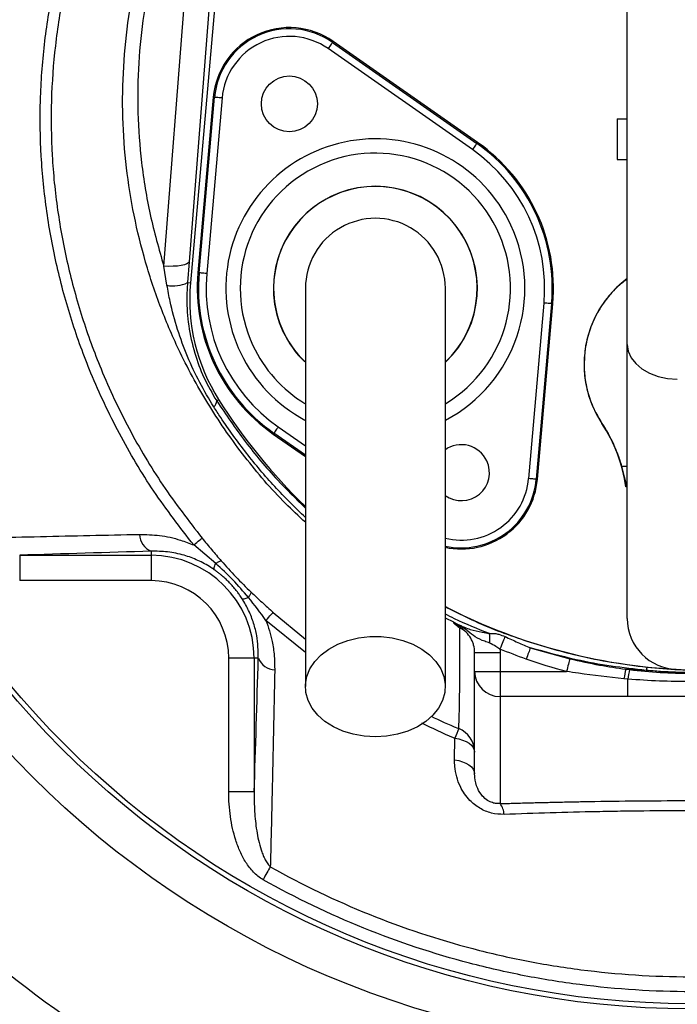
# Model space of a CAD drawing. Header units: millimetres. Extents: x 1733 to 2921, y 1515 to 2969.
# Tile 7 of 13: x 2029 to 2288, y 2047 to 2434. Entities that reach past the tile are written whole.
import ezdxf

# ---------------------------------------------------------------- set-up
doc = ezdxf.new("R2010")
doc.units = ezdxf.units.MM
doc.header["$LTSCALE"] = 2

msp = doc.modelspace()

# ---------------------------------------------------------------- linework, layer by layer
at = {"color": 7, "linetype": 'Continuous', "lineweight": 25}
for p, q in [((2105.36, 2462.61), (2095.7, 2339.01)), ((2107.72, 2462.41), (2096.2, 2330.69)), ((2085.75, 2337.3), (2095.4, 2460.9)), ((2267.89, 2306.46), (2267.89, 2461.21)), ((2152.02, 2425.27), (2152.29, 2425.66)), ((2152.02, 2425.27), (2208.77, 2385.53)), ((2209.04, 2385.92), (2152.29, 2425.66)), ((2207.05, 2383.08), (2150.3, 2422.81)), ((2105.19, 2403.7), (2099.16, 2334.68)), ((2099.63, 2334.64), (2105.66, 2403.66)), ((2108.65, 2403.4), (2102.61, 2334.38)), ((2105.66, 2403.66), (2105.19, 2403.7)), ((2263.89, 2395.2), (2267.89, 2395.2)), ((2263.89, 2395.2), (2263.89, 2379.2)), ((2208.77, 2385.53), (2209.04, 2385.92)), ((2263.89, 2379.2), (2267.89, 2379.2)), ((2095.7, 2339.01), (2095.05, 2330.79)), ((2086.99, 2329.75), (2085.75, 2337.3)), ((2099.63, 2334.64), (2099.16, 2334.68)), ((2095.05, 2330.79), (2096.2, 2330.69)), ((2229.13, 2253.76), (2235.16, 2322.78)), ((2238.15, 2322.52), (2232.11, 2253.5)), ((2232.59, 2253.46), (2238.62, 2322.48)), ((2238.15, 2322.52), (2238.62, 2322.48)), ((2267.89, 2198.73), (2267.89, 2306.46)), ((2106.52, 2284.31), (2107.3, 2284.8)), ((2129.01, 2271.62), (2128.74, 2271.24)), ((2128.74, 2271.24), (2141.39, 2262.38)), ((2232.11, 2253.5), (2232.59, 2253.46)), ((2106.13, 2220.39), (2097.49, 2227.64)), ((2029.11, 2223.61), (2080.76, 2223.61)), ((2029.11, 2223.61), (2029.11, 2213.62)), ((2080.76, 2225.19), (2080.76, 2223.61)), ((2080.76, 2223.61), (2080.76, 2213.62)), ((2080.76, 2213.62), (2029.11, 2213.62)), ((2207.89, 2185.34), (2217.89, 2185.34)), ((2207.89, 2177.94), (2207.89, 2185.34)), ((2217.89, 2185.34), (2217.89, 2177.94)), ((2229.78, 2187.23), (2245.28, 2182.89)), ((2111.27, 2130.52), (2111.27, 2183.11)), ((2121.25, 2183.11), (2111.27, 2183.11)), ((2122.89, 2183.11), (2121.25, 2183.11)), ((2121.25, 2183.11), (2121.25, 2130.52)), ((2275.63, 2179.6), (2292.89, 2178.36)), ((2207.89, 2177.94), (2217.89, 2177.94)), ((2207.89, 2137.69), (2207.89, 2177.94)), ((2217.89, 2177.94), (2217.89, 2168.03)), ((2217.89, 2177.94), (2244.02, 2177.94)), ((2267.28, 2178.82), (2268.78, 2178.63)), ((2275.34, 2178.34), (2267.28, 2178.82)), ((2268.12, 2174.92), (2266.58, 2175.06)), ((2268.12, 2168.03), (2268.12, 2174.92)), ((2268.12, 2168.03), (2217.89, 2168.03)), ((2217.89, 2168.03), (2217.89, 2125.95)), ((2200.01, 2143.14), (2200.09, 2151.64)), ((2121.25, 2130.52), (2111.27, 2130.52))]:
    msp.add_line(p, q, dxfattribs=at)
at = {"color": 8, "linetype": 'Continuous', "lineweight": 25}
for p, q in [((2130.73, 2274.08), (2141.39, 2266.62)), ((2141.39, 2262.96), (2129.01, 2271.62)), ((2265.62, 2258.64), (2267.89, 2258.64)), ((2128.72, 2201.15), (2141.39, 2190.59)), ((2141.39, 2185.33), (2125.9, 2198.01)), ((2199.75, 2197.26), (2196.39, 2198.88))]:
    msp.add_line(p, q, dxfattribs=at)
at = {"color": 7, "linetype": 'Continuous', "lineweight": 25, "flags": 128}
for points in [[(2152.02, 2425.27), (2151.98, 2425.22), (2151.88, 2425.07), (2151.72, 2424.84), (2151.5, 2424.54), (2151.24, 2424.17), (2150.95, 2423.74), (2150.63, 2423.29), (2150.3, 2422.81)], [(2108.65, 2403.4), (2108.08, 2403.45), (2107.52, 2403.49), (2107.01, 2403.54), (2106.56, 2403.58), (2106.19, 2403.61), (2105.91, 2403.64), (2105.73, 2403.65), (2105.66, 2403.66)], [(2208.77, 2385.53), (2208.73, 2385.48), (2208.63, 2385.33), (2208.47, 2385.1), (2208.25, 2384.8), (2208, 2384.43), (2207.7, 2384.01), (2207.38, 2383.55), (2207.05, 2383.08)], [(2095.7, 2339.01), (2095.42, 2338.55), (2094.79, 2338.13), (2093.84, 2337.78), (2092.6, 2337.5), (2091.11, 2337.31), (2089.43, 2337.21), (2087.62, 2337.2), (2085.75, 2337.3)], [(2102.61, 2334.38), (2102.04, 2334.43), (2101.48, 2334.48), (2100.97, 2334.52), (2100.52, 2334.56), (2100.15, 2334.59), (2099.87, 2334.62), (2099.69, 2334.63), (2099.63, 2334.64)], [(2238.15, 2322.52), (2238.09, 2322.52), (2237.91, 2322.54), (2237.63, 2322.56), (2237.26, 2322.6), (2236.81, 2322.64), (2236.3, 2322.68), (2235.74, 2322.73), (2235.16, 2322.78)], [(2267.89, 2306.46), (2268.27, 2303.82), (2269.38, 2301.28), (2271.19, 2298.94), (2273.62, 2296.88), (2276.6, 2295.18), (2279.99, 2293.9), (2283.69, 2293.1), (2287.54, 2292.8)], [(2130.73, 2274.08), (2130.4, 2273.61), (2130.08, 2273.15), (2129.78, 2272.73), (2129.52, 2272.36), (2129.31, 2272.05), (2129.15, 2271.82), (2129.05, 2271.68), (2129.01, 2271.62)], [(2232.11, 2253.5), (2232.05, 2253.51), (2231.87, 2253.52), (2231.59, 2253.55), (2231.22, 2253.58), (2230.77, 2253.62), (2230.26, 2253.66), (2229.7, 2253.71), (2229.13, 2253.76)], [(2097.49, 2227.64), (2098.15, 2228.18), (2098.75, 2228.68), (2099.29, 2229.11), (2099.75, 2229.49), (2100.14, 2229.8), (2100.44, 2230.05), (2100.66, 2230.22), (2100.78, 2230.33)], [(2125.9, 2198.01), (2126.47, 2198.65), (2126.99, 2199.23), (2127.45, 2199.74), (2127.85, 2200.19), (2128.18, 2200.55), (2128.44, 2200.84), (2128.62, 2201.04), (2128.72, 2201.15)], [(2168.89, 2152.22), (2164.48, 2152.47), (2160.18, 2153.23), (2156.11, 2154.48), (2152.37, 2156.18), (2149.06, 2158.28), (2146.26, 2160.75), (2144.04, 2163.5), (2142.48, 2166.47), (2141.59, 2169.58), (2141.41, 2172.76), (2141.95, 2175.91), (2143.18, 2178.96), (2145.07, 2181.84), (2147.59, 2184.45), (2150.65, 2186.74), (2154.19, 2188.65), (2158.11, 2190.13), (2162.31, 2191.13), (2166.68, 2191.64), (2171.1, 2191.64), (2175.47, 2191.13), (2179.67, 2190.13), (2183.59, 2188.65), (2187.13, 2186.74), (2190.19, 2184.45), (2192.71, 2181.84), (2194.6, 2178.96), (2195.83, 2175.91), (2196.37, 2172.76), (2196.19, 2169.58), (2195.3, 2166.47), (2193.73, 2163.5), (2191.52, 2160.75), (2188.72, 2158.28), (2185.41, 2156.18), (2181.67, 2154.48), (2177.6, 2153.23), (2173.3, 2152.47), (2168.89, 2152.22)], [(2219.85, 2191.63), (2219.69, 2191.24), (2219.5, 2190.76), (2219.27, 2190.2), (2219.02, 2189.59), (2218.74, 2188.92), (2218.45, 2188.21), (2218.15, 2187.47), (2217.84, 2186.72)], [(2229.78, 2187.23), (2229.63, 2186.81), (2229.46, 2186.33), (2229.27, 2185.81), (2229.07, 2185.25), (2228.86, 2184.65), (2228.63, 2184.04), (2228.41, 2183.4), (2228.18, 2182.76)], [(2245.28, 2182.89), (2245.17, 2182.46), (2245.04, 2181.96), (2244.9, 2181.4), (2244.74, 2180.77), (2244.57, 2180.11), (2244.4, 2179.4), (2244.21, 2178.68), (2244.02, 2177.94)], [(2200.09, 2151.64), (2201.69, 2151.36), (2203.19, 2150.93), (2204.54, 2150.37), (2205.7, 2149.69), (2206.64, 2148.91), (2207.33, 2148.06), (2207.75, 2147.15), (2207.89, 2146.22)], [(2200.01, 2143.14), (2201.63, 2142.86), (2203.14, 2142.43), (2204.5, 2141.87), (2205.67, 2141.19), (2206.62, 2140.4), (2207.32, 2139.54), (2207.75, 2138.63), (2207.89, 2137.69)], [(2127.59, 2101.12), (2127.28, 2100.55), (2126.94, 2099.96), (2126.6, 2099.35), (2126.24, 2098.71), (2125.87, 2098.06), (2125.5, 2097.4), (2125.12, 2096.73), (2124.74, 2096.05)]]:
    msp.add_lwpolyline(points, dxfattribs=at)
at = {"color": 7, "linetype": 'Continuous', "lineweight": 25}
for centre, radius in [((2292.89, 2395.24), 365.99), ((2292.89, 2395.24), 350), ((2292.89, 2395.24), 348), ((2135.08, 2401.08), 11)]:
    msp.add_circle(centre, radius, dxfattribs=at)
for centre, radius, start, end in [((2292.89, 2395.24), 560, 122.5894, 242.6014), ((2135.08, 2401.08), 30, 55, 175), ((2135.08, 2401.08), 29.53, 55, 175), ((2135.08, 2401.08), 26.53, 55, 175), ((2168.89, 2328.58), 69.53, 355, 55), ((2168.89, 2328.58), 70, 355, 55), ((2168.89, 2328.58), 66.53, 355, 55), ((2168.89, 2328.58), 40, 313.5733, 180), ((2168.89, 2328.58), 27.5, 0, 180.042), ((2168.89, 2328.58), 70, 175, 235), ((2168.89, 2328.58), 69.53, 175, 235), ((2089.47, 2342.19), 12.69, 258.6945, 296.063), ((2169.91, 2324.24), 74, 175, 212.2099), ((2168.89, 2328.58), 66.53, 175, 235), ((2292.89, 2298.64), 42, 126.5296, 213.5573), ((2168.89, 2328.58), 40, 180, 226.1696), ((2103.61, 2284.26), 2.91, 307.6622, 0.9758), ((2300.21, 2406.33), 228, 212.2099, 225.8052), ((2257.93, 2275.4), 0.0462, 121.2334, 150.7043), ((2207.89, 2242.26), 60, 7.8525, 33.5573), ((2202.7, 2256.07), 11, 25, 125.8159), ((2202.7, 2256.07), 11, 234.6777, 25), ((2202.7, 2256.07), 30, 257.7607, 355), ((2269.1, 2239.98), 10.63, 97.6269, 99.6134), ((2083.5, 2232), 7.34, 181.3968, 248.0411), ((2080.76, 2183.11), 40.5, 0, 90), ((2080.76, 2183.11), 30.51, 0, 90), ((2300.21, 2406.33), 228, 242.8848, 268.1592), ((2287.89, 2198.73), 20, 180, 269), ((2201.51, 2190.43), 12.41, 353.7776, 10.9947), ((2129.58, 2185.77), 7.19, 201.6938, 267.9067), ((2280.3, 2177.84), 4.99, 159.3469, 174.2398), ((2217.84, 2177.99), 9.95, 180.2815, 270.2789), ((2318.34, 2167.38), 52.33, 167.3689, 171.5556), ((2318.66, 2167.84), 51.03, 167.7973, 172.0229), ((2657.73, 1965.34), 494.11, 157.37, 157.8496), ((2197.91, 2146.21), 9.98, 0.0278, 67.9149), ((2211.95, 2121.31), 7.54, 2.975, 37.9741), ((2292.89, 2395.24), 430.02, 220.1904, 259.8096)]:
    msp.add_arc(centre, radius, start, end, dxfattribs=at)
at = {"color": 8, "linetype": 'Continuous', "lineweight": 25}
for centre, radius, start, end in [((2168.89, 2328.58), 58.76, 25, 241.9128), ((2168.89, 2328.58), 53.11, 301.3955, 205), ((2168.89, 2328.58), 40.08, 313.7987, 205), ((2168.89, 2328.58), 58.76, 297.9383, 25), ((2168.89, 2328.58), 40.08, 205, 226.2264), ((2168.89, 2328.58), 53.11, 205, 238.5839), ((2202.7, 2256.07), 29.53, 257.5146, 355), ((2202.7, 2256.07), 26.53, 256.1816, 355)]:
    msp.add_arc(centre, radius, start, end, dxfattribs=at)
at = {"color": 7, "linetype": 'Continuous', "lineweight": 25}
for points, knots in [([(1987.77, 1989.81), (1977.97, 1996.71), (1958.33, 2010.54), (1930.77, 2033.84), (1904.71, 2058.84), (1880.49, 2085.58), (1858.4, 2113.6), (1838.55, 2142.81), (1820.88, 2173.07), (1805.26, 2204.48), (1791.8, 2236.83), (1780.34, 2270.63), (1771.13, 2305.87), (1764.31, 2342.45), (1760.09, 2379.45), (1758.49, 2416.62), (1759.58, 2453.72), (1763.32, 2490.63), (1769.53, 2527.24), (1778.19, 2563.39), (1789.22, 2598.84), (1802.6, 2633.43), (1818.33, 2667.01), (1836.32, 2699.51), (1856.46, 2730.78), (1878.61, 2760.6), (1902.85, 2789), (1929.19, 2815.83), (1957.54, 2840.99), (1987.57, 2864.19), (2019.07, 2885.28), (2050.75, 2903.46), (2082.38, 2918.87), (2113.76, 2931.79), (2145.93, 2942.8), (2178.7, 2951.89), (2211.89, 2958.98), (2244.2, 2964.02), (2265.49, 2965.87), (2275.54, 2966.74)], [0, 0, 0, 0, 0.026927, 0.053952, 0.081009, 0.108033, 0.13496, 0.161114, 0.187358, 0.213634, 0.239881, 0.266036, 0.293796, 0.321663, 0.349566, 0.377432, 0.405191, 0.432911, 0.460725, 0.488573, 0.516388, 0.544109, 0.57184, 0.599666, 0.627525, 0.655351, 0.683082, 0.711375, 0.739769, 0.768197, 0.79659, 0.824883, 0.850209, 0.875625, 0.901092, 0.926565, 0.951995, 0.977329, 1, 1, 1, 1]), ([(2284.96, 2961.34), (2272, 2960.36), (2247.92, 2958.55), (2212.98, 2953.08), (2180.14, 2946.07), (2147.72, 2937.08), (2115.9, 2926.19), (2084.86, 2913.41), (2053.56, 2898.16), (2022.23, 2880.18), (1991.07, 2859.32), (1961.37, 2836.37), (1933.33, 2811.48), (1907.28, 2784.95), (1883.3, 2756.85), (1861.39, 2727.36), (1841.47, 2696.44), (1823.68, 2664.29), (1808.12, 2631.07), (1794.89, 2596.86), (1783.97, 2561.8), (1775.41, 2526.04), (1769.26, 2489.83), (1765.56, 2453.34), (1764.48, 2416.65), (1766.07, 2379.92), (1770.24, 2343.34), (1776.98, 2307.19), (1786.08, 2272.36), (1797.41, 2238.94), (1810.72, 2206.97), (1826.15, 2175.92), (1843.61, 2146.02), (1856.69, 2126.78), (1864.05, 2116.74), (1866.43, 2113.51), (1876.08, 2100.71), (1892.7, 2080.62), (1915.98, 2056.13), (1939.57, 2033.85), (1965, 2014), (1981.48, 1999.6), (1991.12, 1994.78), (1991.12, 1994.78)], [0, 0, 0, 0, 0.029314, 0.054488, 0.079756, 0.105067, 0.130373, 0.155627, 0.180792, 0.208899, 0.237106, 0.265348, 0.293555, 0.321663, 0.349212, 0.376856, 0.404531, 0.432175, 0.459724, 0.487263, 0.514896, 0.54256, 0.570192, 0.597729, 0.625288, 0.652953, 0.680654, 0.70832, 0.73588, 0.761845, 0.7879, 0.813984, 0.840037, 0.866, 0.866431, 0.868153, 0.875043, 0.902617, 0.92694, 0.95131, 0.975679, 1, 1, 1, 1, 1]), ([(2097.49, 2227.64), (2092.12, 2234.59), (2081.38, 2248.5), (2067.97, 2271.24), (2057.31, 2293.75), (2049.3, 2315.78), (2043.5, 2337.01), (2039.48, 2358.65), (2037.26, 2380.52), (2036.97, 2402.5), (2038.55, 2424.44), (2041.94, 2446.19), (2047.18, 2467.71), (2054.25, 2488.88), (2062.96, 2509.66), (2073.11, 2529.81), (2084.39, 2549.34), (2092.78, 2561.8), (2096.97, 2568.02)], [0, 0, 0, 0, 0.071629, 0.143435, 0.215065, 0.274774, 0.334691, 0.394602, 0.454303, 0.513994, 0.573901, 0.633816, 0.693518, 0.754624, 0.815919, 0.87735, 0.93878, 1, 1, 1, 1]), ([(2100.36, 2565.72), (2096.25, 2559.56), (2088.01, 2547.22), (2076.9, 2527.9), (2066.9, 2507.97), (2058.29, 2487.44), (2051.31, 2466.56), (2046.16, 2445.35), (2042.82, 2423.97), (2041.27, 2402.38), (2041.56, 2380.76), (2043.73, 2359.25), (2047.7, 2337.96), (2053.4, 2317.08), (2061.27, 2295.39), (2071.76, 2273.24), (2084.94, 2250.86), (2095.51, 2237.17), (2100.78, 2230.33)], [0, 0, 0, 0, 0.061411, 0.123029, 0.184642, 0.246117, 0.307408, 0.367015, 0.426833, 0.486643, 0.546239, 0.605859, 0.665688, 0.725524, 0.785153, 0.856711, 0.928443, 1, 1, 1, 1]), ([(2095.05, 2330.79), (2094.93, 2328.72), (2094.62, 2323.12), (2095.32, 2313.75), (2097.61, 2303.27), (2101.3, 2293.21), (2104.76, 2287.3), (2106.52, 2284.31)], [0, 0, 0, 0, 0.128444, 0.347938, 0.572307, 0.783289, 1, 1, 1, 1]), ([(2267.89, 2332.2), (2266.68, 2331.31), (2263.57, 2329), (2259.43, 2324.28), (2255.59, 2318.32), (2252.81, 2311.77), (2251.19, 2304.86), (2250.72, 2297.75), (2251.5, 2290.69), (2253.56, 2283.02), (2256.32, 2278.2), (2257.91, 2275.44)], [0, 0, 0, 0, 0.071152, 0.182372, 0.293665, 0.404959, 0.516336, 0.627713, 0.739143, 0.850573, 1, 1, 1, 1]), ([(2105.39, 2281.95), (2103.48, 2285.12), (2099.66, 2291.48), (2094.92, 2301.73), (2091.02, 2312.4), (2088.47, 2321.82), (2087.38, 2327.64), (2086.99, 2329.75)], [0, 0, 0, 0, 0.216167, 0.434067, 0.653459, 0.874519, 1, 1, 1, 1]), ([(2141.39, 2328.58), (2141.39, 2328.18), (2141.39, 2327.34), (2141.39, 2325.89), (2141.39, 2323.98), (2141.39, 2321.52), (2141.39, 2318.38), (2141.39, 2314.5), (2141.39, 2309.32), (2141.39, 2302.09), (2141.39, 2292.43), (2141.39, 2280.22), (2141.39, 2266), (2141.39, 2249.95), (2141.39, 2232.27), (2141.39, 2213.21), (2141.39, 2192.96), (2141.39, 2179.04), (2141.39, 2171.96)], [0, 0, 0, 0, 0.045521, 0.094717, 0.147611, 0.204275, 0.251456, 0.300858, 0.352419, 0.406213, 0.470225, 0.53729, 0.607172, 0.679907, 0.755587, 0.834151, 0.915609, 1, 1, 1, 1]), ([(2196.39, 2171.96), (2196.39, 2178.64), (2196.39, 2191.9), (2196.39, 2211.41), (2196.39, 2230.18), (2196.39, 2248), (2196.39, 2264.59), (2196.39, 2279.64), (2196.39, 2292.29), (2196.39, 2302.48), (2196.39, 2310.19), (2196.39, 2315.9), (2196.39, 2320.54), (2196.39, 2324.04), (2196.39, 2326.61), (2196.39, 2327.93), (2196.39, 2328.58)], [0, 0, 0, 0, 0.079644, 0.158009, 0.235124, 0.311014, 0.385614, 0.459005, 0.531252, 0.593311, 0.65426, 0.714301, 0.773508, 0.85087, 0.926319, 1, 1, 1, 1]), ([(2257.91, 2275.44), (2259.62, 2272.86), (2261.12, 2270.16), (2263.05, 2265.95), (2263.65, 2264.51), (2264.72, 2261.61), (2265.2, 2260.14), (2265.62, 2258.64)], [0, 0, 0, 0, 0.5, 0.5, 0.75, 0.75, 1, 1, 1, 1]), ([(2265.62, 2258.64), (2266.02, 2257.25), (2266.36, 2255.87), (2266.84, 2253.82), (2267, 2253.14), (2267.33, 2251.8), (2267.5, 2251.15), (2267.69, 2250.51)], [0, 0, 0, 0, 0.5, 0.5, 0.75, 0.75, 1, 1, 1, 1]), ([(1998.67, 2230.01), (2011.48, 2230.34), (2024.34, 2230.66), (2050.15, 2231.26), (2063.12, 2231.55), (2076.16, 2231.82)], [0, 0, 0, 0, 0.5, 0.5, 1, 1, 1, 1]), ([(2076.16, 2231.82), (2078.8, 2231.76), (2084.13, 2231.62), (2091.35, 2230.04), (2095.77, 2228.31), (2097.49, 2227.64)], [0, 0, 0, 0, 0.3740323, 0.7575581, 1, 1, 1, 1]), ([(2100.78, 2230.33), (2102.03, 2228.81), (2103.28, 2227.3), (2105.78, 2224.32), (2107.05, 2222.84), (2108.33, 2221.38)], [0, 0, 0, 0, 0.5, 0.5, 1, 1, 1, 1]), ([(2105.56, 2217.92), (2105.13, 2218.21), (2103.06, 2219.62), (2099.12, 2221.74), (2093.37, 2223.85), (2087.14, 2225.15), (2082.91, 2225.18), (2080.76, 2225.19)], [0, 0, 0, 0, 0.05391, 0.261583, 0.476043, 0.734526, 1, 1, 1, 1]), ([(2105.56, 2217.92), (2105.45, 2218.07), (2105.44, 2218.36), (2105.64, 2219.2), (2105.84, 2219.75), (2106.13, 2220.39)], [0, 0, 0, 0, 0.5, 0.5, 1, 1, 1, 1]), ([(2106.13, 2220.39), (2106.68, 2220.75), (2107.16, 2221.01), (2107.9, 2221.34), (2108.17, 2221.41), (2108.33, 2221.38)], [0, 0, 0, 0, 0.5, 0.5, 1, 1, 1, 1]), ([(2118.98, 2207), (2116.99, 2209.36), (2112.98, 2214.08), (2108.42, 2218.28), (2106.13, 2220.39)], [0, 0, 0, 0, 0.497974, 1, 1, 1, 1]), ([(2108.33, 2221.38), (2110.18, 2219.25), (2112.09, 2217.17), (2116.01, 2213.08), (2118.02, 2211.07), (2120.06, 2209.12)], [0, 0, 0, 0, 0.5, 0.5, 1, 1, 1, 1]), ([(2116.51, 2206.53), (2116.35, 2206.78), (2116.04, 2207.26), (2115.56, 2207.95), (2115.1, 2208.6), (2114.66, 2209.19), (2113.96, 2210.1), (2112.96, 2211.31), (2111.62, 2212.77), (2110.21, 2214.18), (2108.92, 2215.33), (2107.75, 2216.29), (2106.71, 2217.1), (2105.95, 2217.64), (2105.56, 2217.92)], [0, 0, 0, 0, 0.056515, 0.109735, 0.159667, 0.206317, 0.249696, 0.377352, 0.499103, 0.621321, 0.749708, 0.823789, 0.907209, 1, 1, 1, 1]), ([(2116.51, 2206.53), (2116.65, 2206.42), (2116.94, 2206.4), (2117.78, 2206.56), (2118.33, 2206.74), (2118.98, 2207)], [0, 0, 0, 0, 0.5, 0.5, 1, 1, 1, 1]), ([(2118.98, 2207), (2119.36, 2207.53), (2119.65, 2207.99), (2120.01, 2208.71), (2120.09, 2208.97), (2120.06, 2209.12)], [0, 0, 0, 0, 0.5, 0.5, 1, 1, 1, 1]), ([(2120.06, 2209.12), (2121.48, 2207.78), (2124.32, 2205.1), (2127.25, 2202.47), (2128.72, 2201.15)], [0, 0, 0, 0, 0.499135, 1, 1, 1, 1]), ([(2122.89, 2183.11), (2122.83, 2186.06), (2122.74, 2190.56), (2121.11, 2196.93), (2119.27, 2201.83), (2117.42, 2204.98), (2116.51, 2206.53)], [0, 0, 0, 0, 0.385706, 0.590209, 0.799125, 1, 1, 1, 1]), ([(2125.9, 2198.01), (2126.8, 2195.25), (2128.32, 2190.62), (2129.24, 2184.1), (2129.29, 2180.43), (2129.31, 2178.58)], [0, 0, 0, 0, 0.424323, 0.710401, 1, 1, 1, 1]), ([(2200.46, 2196.23), (2200.28, 2196.36), (2200.14, 2196.48), (2199.91, 2196.69), (2199.83, 2196.79), (2199.67, 2197.04), (2199.69, 2197.16), (2199.75, 2197.26)], [0, 0, 0, 0, 0.25, 0.25, 0.5, 0.5, 1, 1, 1, 1]), ([(2199.75, 2197.26), (2199.89, 2197.17), (2200.3, 2196.91), (2200.97, 2196.58), (2201.75, 2196.23), (2202.41, 2195.94), (2203.14, 2195.61), (2204.43, 2195.05), (2206.85, 2194.18), (2210.12, 2193.62), (2212.75, 2193.01), (2213.69, 2192.79)], [0, 0, 0, 0, 0.038094, 0.108704, 0.153791, 0.198555, 0.243226, 0.30507, 0.478911, 0.813273, 1, 1, 1, 1]), ([(2213.85, 2189.08), (2213.17, 2189.31), (2211.03, 2190.05), (2208.3, 2191.13), (2205.85, 2193.37), (2203.88, 2194.71), (2202.43, 2195.49), (2201.3, 2195.96), (2200.63, 2196.17), (2200.46, 2196.23)], [0, 0, 0, 0, 0.138314, 0.435777, 0.669971, 0.781138, 0.871494, 0.967597, 1, 1, 1, 1]), ([(2201.66, 2155.46), (2201.7, 2156.26), (2201.78, 2157.85), (2201.88, 2161.19), (2201.96, 2165.2), (2202.03, 2170.15), (2202.07, 2176.12), (2202.1, 2184.18), (2202.08, 2191.01), (2202.07, 2195.06)], [0, 0, 0, 0, 0.126838, 0.253675, 0.380723, 0.507772, 0.65035, 0.792995, 1, 1, 1, 1]), ([(2207.89, 2185.34), (2207.89, 2186.34), (2207.76, 2187.33), (2207.38, 2188.76), (2207.22, 2189.22), (2206.84, 2190.13), (2206.62, 2190.58), (2205.87, 2191.87), (2205.26, 2192.65), (2203.8, 2194.03), (2202.98, 2194.61), (2202.07, 2195.06)], [0, 0, 0, 0, 0.25, 0.25, 0.375, 0.375, 0.5, 0.5, 0.75, 0.75, 1, 1, 1, 1]), ([(2213.69, 2192.79), (2214.37, 2192.86), (2215.55, 2192.97), (2217.68, 2192.52), (2219.05, 2191.96), (2219.85, 2191.63)], [0, 0, 0, 0, 0.3577331, 0.624472, 1, 1, 1, 1]), ([(2219.85, 2191.63), (2221.52, 2190.86), (2224.8, 2189.34), (2228.14, 2187.93), (2229.78, 2187.23)], [0, 0, 0, 0, 0.50799, 1, 1, 1, 1]), ([(2217.84, 2186.72), (2217.32, 2187.08), (2216.02, 2187.96), (2214.66, 2188.66), (2213.85, 2189.08)], [0, 0, 0, 0, 0.402633, 1, 1, 1, 1]), ([(2275.34, 2178.34), (2270.73, 2178.84), (2261.5, 2179.85), (2246.23, 2182.66), (2235.76, 2185.57), (2229.78, 2187.23)], [0, 0, 0, 0, 0.298804, 0.598847, 1, 1, 1, 1]), ([(2245.28, 2182.89), (2249.19, 2182.01), (2256.47, 2180.38), (2263.86, 2179.31), (2267.28, 2178.82)], [0, 0, 0, 0, 0.536356, 1, 1, 1, 1]), ([(2129.31, 2178.58), (2128.98, 2162.22), (2128.49, 2137.7), (2127.87, 2112.12), (2127.63, 2102.63), (2127.59, 2101.12)], [0, 0, 0, 0, 0.627437, 0.940597, 1, 1, 1, 1]), ([(2266.58, 2175.06), (2260.61, 2175.7), (2253.07, 2176.52), (2245.58, 2177.69), (2244.02, 2177.94)], [0, 0, 0, 0, 0.792241, 1, 1, 1, 1]), ([(2268.78, 2178.63), (2272.78, 2178.14), (2276.79, 2177.77), (2284.83, 2177.29), (2288.86, 2177.17), (2300.96, 2177.17), (2309, 2177.64), (2317, 2178.63)], [0, 0, 0, 0, 0.25, 0.25, 0.5, 0.5, 1, 1, 1, 1]), ([(2292.89, 2177.43), (2288.89, 2177.54), (2283.03, 2177.69), (2277.19, 2178.19), (2275.34, 2178.34)], [0, 0, 0, 0, 0.682886, 1, 1, 1, 1]), ([(2317.66, 2174.92), (2313.54, 2174.57), (2309.42, 2174.32), (2301.15, 2173.98), (2297.01, 2173.9), (2288.75, 2173.9), (2284.62, 2173.98), (2276.36, 2174.32), (2272.24, 2174.57), (2268.12, 2174.92)], [0, 0, 0, 0, 0.25, 0.25, 0.5, 0.5, 0.75, 0.75, 1, 1, 1, 1]), ([(2317.66, 2168.03), (2316.71, 2168.03), (2314.65, 2168.03), (2311.93, 2168.04), (2308.75, 2168.04), (2302.56, 2168.04), (2292.89, 2168.05), (2283.22, 2168.04), (2277.03, 2168.04), (2273.85, 2168.04), (2271.13, 2168.03), (2269.07, 2168.03), (2268.12, 2168.03)], [0, 0, 0, 0, 0.057565, 0.125002, 0.164703, 0.250003, 0.500005, 0.750002, 0.835297, 0.875001, 0.942436, 1, 1, 1, 1]), ([(2219.48, 2121.7), (2217.8, 2121.77), (2214.46, 2121.93), (2209.73, 2124.01), (2205.35, 2127.54), (2202.41, 2131.94), (2200.73, 2136.55), (2200.08, 2140.1), (2200.03, 2142.29), (2200.01, 2143.14)], [0, 0, 0, 0, 0.14421, 0.288317, 0.432579, 0.637766, 0.773287, 0.912624, 1, 1, 1, 1]), ([(2217.89, 2125.95), (2217.31, 2125.94), (2216.47, 2125.94), (2214.95, 2126.27), (2213.88, 2126.7), (2212.36, 2127.59), (2210.53, 2129.21), (2208.67, 2132.34), (2207.96, 2135.32), (2207.9, 2137.21), (2207.89, 2137.69)], [0, 0, 0, 0, 0.082608, 0.117834, 0.207933, 0.236197, 0.367783, 0.580759, 0.895699, 1, 1, 1, 1]), ([(2124.74, 2096.05), (2123.32, 2096.85), (2122.09, 2097.87), (2120.42, 2099.61), (2119.89, 2100.23), (2118.9, 2101.51), (2118.44, 2102.17), (2117.15, 2104.2), (2116.41, 2105.62), (2115.09, 2108.55), (2114.52, 2110.07), (2113.05, 2114.65), (2112.37, 2117.76), (2111.48, 2124.08), (2111.27, 2127.3), (2111.27, 2130.52)], [0, 0, 0, 0, 0.125, 0.125, 0.1875, 0.1875, 0.25, 0.25, 0.375, 0.375, 0.5, 0.5, 0.75, 0.75, 1, 1, 1, 1]), ([(2121.25, 2130.52), (2121.22, 2127.97), (2121.27, 2125.42), (2121.59, 2120.34), (2121.85, 2117.81), (2122.44, 2114.04), (2122.68, 2112.78), (2123.24, 2110.29), (2123.57, 2109.05), (2124.16, 2107.23), (2124.37, 2106.63), (2124.85, 2105.44), (2125.11, 2104.85), (2125.68, 2103.7), (2126, 2103.14), (2126.71, 2102.08), (2127.11, 2101.57), (2127.59, 2101.12)], [0, 0, 0, 0, 0.25, 0.25, 0.5, 0.5, 0.625, 0.625, 0.75, 0.75, 0.8125, 0.8125, 0.875, 0.875, 0.9375, 0.9375, 1, 1, 1, 1]), ([(2217.89, 2125.95), (2218.87, 2125.97), (2220.82, 2126.03), (2223.74, 2126.12), (2226.65, 2126.2), (2229.55, 2126.28), (2232.44, 2126.35), (2235.32, 2126.42), (2238.18, 2126.49), (2241.04, 2126.55), (2243.89, 2126.61), (2246.72, 2126.67), (2249.54, 2126.73), (2252.36, 2126.78), (2260.54, 2126.91), (2274.05, 2127.08), (2292.93, 2127.16), (2311.8, 2127.08), (2326.1, 2126.9), (2335.89, 2126.73), (2341.13, 2126.63), (2346.41, 2126.52), (2351.73, 2126.39), (2357.08, 2126.26), (2362.48, 2126.11), (2366.08, 2126), (2367.89, 2125.95)], [0, 0, 0, 0, 0.019837, 0.039569, 0.059198, 0.078724, 0.098149, 0.117473, 0.136699, 0.155826, 0.174857, 0.193792, 0.212632, 0.231379, 0.250034, 0.376074, 0.500303, 0.624384, 0.750276, 0.784953, 0.819949, 0.855274, 0.890934, 0.926937, 0.96329, 1, 1, 1, 1]), ([(2366.3, 2121.7), (2354.24, 2122.15), (2342.11, 2122.51), (2323.77, 2122.88), (2317.63, 2122.97), (2305.31, 2123.1), (2299.12, 2123.13), (2286.76, 2123.13), (2280.58, 2123.1), (2271.32, 2123.01), (2268.24, 2122.97), (2262.08, 2122.87), (2259.01, 2122.82), (2243.69, 2122.51), (2231.54, 2122.15), (2219.48, 2121.7)], [0, 0, 0, 0, 0.25, 0.25, 0.375, 0.375, 0.5, 0.5, 0.625, 0.625, 0.6875, 0.6875, 0.75, 0.75, 1, 1, 1, 1]), ([(2127.59, 2101.12), (2140.24, 2094.02), (2153.2, 2087.8), (2179.74, 2077.08), (2193.31, 2072.58), (2214.14, 2067.11), (2221.16, 2065.51), (2231.81, 2063.43), (2235.38, 2062.79), (2242.52, 2061.64), (2246.09, 2061.12), (2263.94, 2058.82), (2278.23, 2057.9), (2306.82, 2057.86), (2321.13, 2058.76), (2342.6, 2061.48), (2349.77, 2062.63), (2364, 2065.37), (2371.08, 2066.98), (2392.05, 2072.45), (2405.72, 2076.97), (2425.77, 2085.04), (2432.37, 2087.95), (2442.16, 2092.65), (2445.41, 2094.27), (2451.84, 2097.62), (2455.03, 2099.34), (2458.19, 2101.12)], [0, 0, 0, 0, 0.125, 0.125, 0.25, 0.25, 0.3125, 0.3125, 0.34375, 0.34375, 0.375, 0.375, 0.5, 0.5, 0.625, 0.625, 0.6875, 0.6875, 0.75, 0.75, 0.875, 0.875, 0.9375, 0.9375, 0.96875, 0.96875, 1, 1, 1, 1]), ([(2461.04, 2096.05), (2448.15, 2088.8), (2434.94, 2082.46), (2407.91, 2071.53), (2394.09, 2066.94), (2372.9, 2061.37), (2365.76, 2059.73), (2354.93, 2057.62), (2351.3, 2056.97), (2344, 2055.79), (2340.35, 2055.26), (2322.11, 2052.91), (2307.52, 2051.98), (2278.36, 2051.97), (2263.78, 2052.9), (2245.58, 2055.24), (2241.94, 2055.76), (2234.66, 2056.94), (2231.01, 2057.59), (2220.15, 2059.7), (2212.99, 2061.34), (2191.75, 2066.91), (2177.91, 2071.51), (2150.85, 2082.45), (2137.63, 2088.8), (2124.74, 2096.05)], [0, 0, 0, 0, 0.125, 0.125, 0.25, 0.25, 0.3125, 0.3125, 0.34375, 0.34375, 0.375, 0.375, 0.5, 0.5, 0.625, 0.625, 0.65625, 0.65625, 0.6875, 0.6875, 0.75, 0.75, 0.875, 0.875, 1, 1, 1, 1])]:
    msp.add_open_spline(points, degree=3, knots=knots, dxfattribs=at)
at = {"color": 8, "linetype": 'Continuous', "lineweight": 25}
for points, knots in [([(2141.39, 2236.55), (2138.74, 2238.99), (2130.13, 2246.95), (2117.3, 2262.08), (2103.41, 2281.92), (2092.6, 2301.64), (2084.41, 2320.69), (2078.36, 2338.75), (2073.82, 2357.22), (2070.76, 2376.26), (2069.36, 2395.78), (2069.69, 2415.67), (2071.72, 2435.46), (2074.8, 2451.63), (2079.43, 2469.62), (2086.03, 2489.35), (2096.65, 2513.58), (2109.24, 2536.93), (2123.68, 2559.71), (2140.01, 2581.74), (2155.93, 2600.57), (2167.03, 2611.24), (2171.39, 2615.44)], [0, 0, 0, 0, 0.025011, 0.081244, 0.137644, 0.193891, 0.238386, 0.283026, 0.327668, 0.372165, 0.418757, 0.465515, 0.51228, 0.55888, 0.581327, 0.643002, 0.704894, 0.766866, 0.82865, 0.89325, 0.958051, 1, 1, 1, 1]), ([(2171.39, 2608.47), (2168.16, 2605.3), (2158.55, 2595.89), (2144.14, 2578.83), (2128.4, 2557.67), (2114.56, 2535.61), (2103.79, 2515.3), (2095.35, 2496.92), (2088.89, 2480.67), (2084.39, 2466.62), (2080.6, 2451.81), (2077.62, 2436.24), (2075.61, 2417.07), (2075.29, 2397.61), (2076.77, 2377.65), (2080.02, 2357.42), (2083.83, 2344.02), (2085.75, 2337.3)], [0, 0, 0, 0, 0.0448379, 0.133262, 0.2216848, 0.3074132, 0.3931453, 0.4516286, 0.5101405, 0.5685741, 0.5998773, 0.6639674, 0.7280548, 0.7939915, 0.8599283, 0.9296765, 1, 1, 1, 1]), ([(2106.52, 2284.31), (2110.18, 2278.92), (2117.5, 2268.13), (2129.25, 2254.08), (2137.67, 2245.82), (2141.39, 2242.18)], [0, 0, 0, 0, 0.358239, 0.716467, 1, 1, 1, 1]), ([(2141.39, 2238.46), (2137.3, 2242.45), (2129.07, 2250.47), (2118.05, 2263.68), (2110.3, 2274.33), (2106.29, 2280.55), (2105.39, 2281.95)], [0, 0, 0, 0, 0.3013423, 0.6060964, 0.9108576, 1, 1, 1, 1]), ([(2196.39, 2203.45), (2199.84, 2201.66), (2209.74, 2196.51), (2227.07, 2190.02), (2245.54, 2184.69), (2261.8, 2181.37), (2271.02, 2180.19), (2275.63, 2179.6)], [0, 0, 0, 0, 0.140786, 0.403365, 0.665273, 0.832637, 1, 1, 1, 1]), ([(2213.69, 2192.79), (2209.07, 2194.63), (2203.19, 2196.97), (2197.59, 2199.86), (2196.39, 2200.48)], [0, 0, 0, 0, 0.785768, 1, 1, 1, 1]), ([(2190.75, 2160.3), (2194.22, 2158.69), (2197.84, 2157.03), (2201.52, 2155.52), (2201.66, 2155.46)], [0, 0, 0, 0, 0.960818, 1, 1, 1, 1]), ([(2200.09, 2151.64), (2199.94, 2151.7), (2195.56, 2153.48), (2191.31, 2155.55), (2187.2, 2157.54)], [0, 0, 0, 0, 0.0335426, 1, 1, 1, 1])]:
    msp.add_open_spline(points, degree=3, knots=knots, dxfattribs=at)
at = {"color": 7, "linetype": 'Continuous', "lineweight": 25}
for points in [[(2080.76, 2225.19), (2063.42, 2224.68), (2046.23, 2224.15), (2029.11, 2223.61)], [(2125.9, 2198.01), (2123.68, 2201.05), (2121.39, 2204.07), (2118.98, 2207)], [(2200.46, 2196.23), (2201.01, 2195.83), (2201.54, 2195.44), (2202.07, 2195.06)], [(2228.18, 2182.76), (2224.7, 2184), (2221.26, 2185.33), (2217.84, 2186.72)], [(2217.84, 2186.72), (2217.87, 2186.26), (2217.89, 2185.81), (2217.89, 2185.34)], [(2121.25, 2130.52), (2121.82, 2147.88), (2122.36, 2165.37), (2122.89, 2183.11)], [(2244.02, 2177.94), (2238.66, 2179.3), (2233.37, 2180.89), (2228.18, 2182.76)]]:
    msp.add_open_spline(points, degree=3, dxfattribs=at)

doc.saveas('drawing.dxf')
